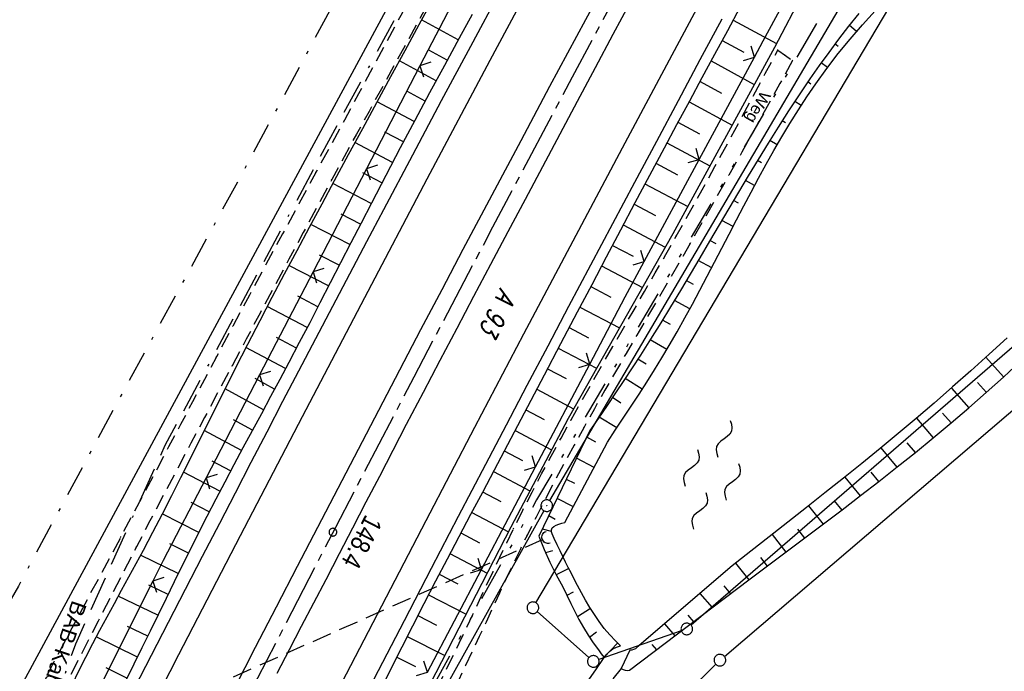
# Model space of a CAD drawing. Extents: x 512293 to 513004, y 476235 to 477180.
# Tile 12 of 25: x 512567 to 512694, y 476606 to 476690. Entities that reach past the tile are written whole.
import ezdxf
from ezdxf.enums import TextEntityAlignment as Align

# ---------------------------------------------------------------- set-up
doc = ezdxf.new("R2010")
doc.units = 0
doc.header["$LTSCALE"] = 10
doc.header["$MEASUREMENT"] = 0
for name, pattern in [('ACAD_ISO16W100', [73, 15, -6.5, 15, -6.5, 15, -7, 1, -7]), ('ACHSE', [5.5, 4, -0.5, 0.5, -0.5]), ('LT00', [0]), ('LT08', [0.42, 0.2, -0.1, 0.02, -0.1]), ('LT09', [0.54, 0.2, -0.1, 0.02, -0.1, 0.02, -0.1]), ('LT11', [0.3, 0.2, -0.1]), ('STRICHLINIE2', [0.375, 0.25, -0.125])]:
    doc.linetypes.add(name, pattern=pattern)
doc.layers.get('0').update_dxf_attribs({"linetype": 'LT00'})
for name, color, linetype in [('--WASSER_NUTZUNG', 180, 'Continuous'), ('-AX-020', 250, 'ACHSE'), ('-Haltung', 182, 'STRICHLINIE2'), ('-ST-20-1', 250, 'LT00'), ('BAB-KABEL', 220, 'ACAD_ISO16W100'), ('BAB-KABEL_TEXT', 221, 'Continuous'), ('DFK_AB_L', 21, 'LT00'), ('DFK_AB_P', 7, 'LT00'), ('DFK_BES-WEGE', 255, 'LT00'), ('DFK_GZPKT', 250, 'LT00'), ('DFK_KATASTER', 250, 'LT00'), ('FELDWEG_TEXT', 1, 'Continuous'), ('GEMARKUNGSGRENZE', 3, 'LT09'), ('STROM_UNTER', 80, 'LT08'), ('V88_AFBR_BAB', 250, 'LT00'), ('V88_BOESCH', 250, 'LT00'), ('V88_BOSCHUNG', 250, 'LT00'), ('V88_FELDWEG', 250, 'LT11'), ('V88_GRABEN', 250, 'LT00'), ('V88_LD_MARK', 250, 'LT00'), ('V88_UK_DURCH', 182, 'LT00'), ('V88_ZAUN', 40, 'LT00')]:
    doc.layers.add(name, color=color, linetype=linetype)
doc.styles.add('Beschrift', font='ARIAL.TTF')
doc.styles.get("Standard").update_dxf_attribs({"font": 'romans.shx'})

# ---------------------------------------------------------------- blocks, each defined once
blk = doc.blocks.new('SYMB7010')
at = {"color": 0, "linetype": 'ByBlock'}
for points in [[(-0.031408, 0.499213), (-0.093728, 0.49134), (-0.15457, 0.475719), (-0.212975, 0.452595), (-0.268021, 0.422333), (-0.31884, 0.385411), (-0.36463, 0.342411), (-0.40467, 0.29401), (-0.438329, 0.240973), (-0.465074, 0.184136), (-0.484486, 0.124395), (-0.496256, 0.062692), (-0.5002, 0)], [(-0.5002, 0), (-0.496256, -0.062692), (-0.484486, -0.124395), (-0.465075, -0.184136), (-0.438329, -0.240973), (-0.404671, -0.29401), (-0.36463, -0.342411), (-0.31884, -0.385411), (-0.268021, -0.422333), (-0.212975, -0.452595), (-0.154571, -0.475719), (-0.093728, -0.49134), (-0.031408, -0.499213), (0.031408, -0.499213)], [(0.5002, 0), (0.496256, 0.062692), (0.484485, 0.124395), (0.465074, 0.184136), (0.438329, 0.240973), (0.40467, 0.29401), (0.36463, 0.342411), (0.31884, 0.385411), (0.268021, 0.422333), (0.212975, 0.452595), (0.15457, 0.475719), (0.093728, 0.49134), (0.031408, 0.499213), (-0.031408, 0.499213)], [(0.031408, -0.499213), (0.093728, -0.491341), (0.15457, -0.475719), (0.212975, -0.452595), (0.268021, -0.422333), (0.31884, -0.385411), (0.36463, -0.342411), (0.404671, -0.294011), (0.438329, -0.240974), (0.465075, -0.184136), (0.484486, -0.124395), (0.496256, -0.062692), (0.500201, 0)]]:
    blk.add_lwpolyline(points, dxfattribs=at)
blk = doc.blocks.new('SYMB0003')
at = {"color": 0, "linetype": 'ByBlock'}
for p, q in [((-0.015712, 0), (0.010166, 0.012015)), ((0, -0.021257), (-0.015712, 0)), ((0.010166, 0.012015), (0, -0.021257))]:
    blk.add_line(p, q, dxfattribs=at)
for points in [[(-0.031395, 0.499013), (-0.093691, 0.491144), (-0.154509, 0.475528), (-0.21289, 0.452414), (-0.267913, 0.422164), (-0.318712, 0.385257), (-0.364484, 0.342274), (-0.404509, 0.293893), (-0.438154, 0.240877), (-0.464888, 0.184062), (-0.484292, 0.124345), (-0.496058, 0.062667), (-0.5, 0)], [(-0.5, 0), (-0.496058, -0.062667), (-0.484292, -0.124345), (-0.464888, -0.184062), (-0.438154, -0.240877), (-0.404509, -0.293893), (-0.364485, -0.342274), (-0.318712, -0.385257), (-0.267914, -0.422164), (-0.21289, -0.452414), (-0.154509, -0.475529), (-0.093691, -0.491144), (-0.031395, -0.499014), (0.031395, -0.499014)], [(0.5, 0), (0.496057, 0.062667), (0.484292, 0.124345), (0.464888, 0.184062), (0.438153, 0.240877), (0.404509, 0.293893), (0.364484, 0.342274), (0.318712, 0.385257), (0.267913, 0.422164), (0.21289, 0.452414), (0.154509, 0.475528), (0.093691, 0.491144), (0.031395, 0.499013), (-0.031395, 0.499013)], [(0.031395, -0.499014), (0.093691, -0.491144), (0.154509, -0.475529), (0.21289, -0.452414), (0.267914, -0.422164), (0.318712, -0.385257), (0.364485, -0.342274), (0.404509, -0.293893), (0.438154, -0.240877), (0.464889, -0.184062), (0.484292, -0.124345), (0.496058, -0.062667), (0.5, 0)]]:
    blk.add_lwpolyline(points, dxfattribs=at)
blk = doc.blocks.new('SYMB7250')
at = {"color": 0, "linetype": 'ByBlock'}
for points in [[(-0.25, 0.28), (-0.208333, 0.308889), (-0.166667, 0.331111), (-0.125, 0.34), (-0.083333, 0.331111), (-0.041667, 0.308889), (0, 0.28)], [(0, 0.28), (0.041667, 0.251111), (0.083333, 0.228889), (0.125, 0.22), (0.166667, 0.228889), (0.208333, 0.251111), (0.25, 0.28)], [(-0.74, 0), (-0.698333, 0.028889), (-0.656667, 0.051111), (-0.615, 0.06), (-0.573333, 0.051111), (-0.531667, 0.028889), (-0.49, 0)], [(-0.49, 0), (-0.448333, -0.028889), (-0.406667, -0.051111), (-0.365, -0.06), (-0.323333, -0.051111), (-0.281667, -0.028889), (-0.24, 0)], [(0.24, 0), (0.281667, 0.028889), (0.323333, 0.051111), (0.365, 0.06), (0.406667, 0.051111), (0.448333, 0.028889), (0.49, 0)], [(0.49, 0), (0.531667, -0.028889), (0.573333, -0.051111), (0.615, -0.06), (0.656667, -0.051111), (0.698333, -0.028889), (0.74, 0)], [(-0.25, -0.28), (-0.208333, -0.251111), (-0.166667, -0.228889), (-0.125, -0.22), (-0.083333, -0.228889), (-0.041667, -0.251111), (0, -0.28)], [(0, -0.28), (0.041667, -0.308889), (0.083333, -0.331111), (0.125, -0.34), (0.166667, -0.331111), (0.208333, -0.308889), (0.25, -0.28)]]:
    blk.add_lwpolyline(points, dxfattribs=at)
blk = doc.blocks.new('SYMB0002')
at = {"color": 0, "linetype": 'ByBlock'}
for points in [[(-0.031395, 0.499013), (-0.093691, 0.491144), (-0.154509, 0.475528), (-0.21289, 0.452414), (-0.267913, 0.422164), (-0.318712, 0.385257), (-0.364484, 0.342274), (-0.404509, 0.293893), (-0.438154, 0.240877), (-0.464888, 0.184062), (-0.484292, 0.124345), (-0.496058, 0.062667), (-0.5, 0)], [(-0.5, 0), (-0.496058, -0.062667), (-0.484292, -0.124345), (-0.464888, -0.184062), (-0.438154, -0.240877), (-0.404509, -0.293893), (-0.364485, -0.342274), (-0.318712, -0.385257), (-0.267914, -0.422164), (-0.21289, -0.452414), (-0.154509, -0.475529), (-0.093691, -0.491144), (-0.031395, -0.499014), (0.031395, -0.499014)], [(0.5, 0), (0.496057, 0.062667), (0.484292, 0.124345), (0.464888, 0.184062), (0.438153, 0.240877), (0.404509, 0.293893), (0.364484, 0.342274), (0.318712, 0.385257), (0.267913, 0.422164), (0.21289, 0.452414), (0.154509, 0.475528), (0.093691, 0.491144), (0.031395, 0.499013), (-0.031395, 0.499013)], [(0.031395, -0.499014), (0.093691, -0.491144), (0.154509, -0.475529), (0.21289, -0.452414), (0.267914, -0.422164), (0.318712, -0.385257), (0.364485, -0.342274), (0.404509, -0.293893), (0.438154, -0.240877), (0.464889, -0.184062), (0.484292, -0.124345), (0.496058, -0.062667), (0.5, 0)]]:
    blk.add_lwpolyline(points, dxfattribs=at)
blk = doc.blocks.new('SYMB0011')
at = {"color": 0, "linetype": 'ByBlock'}
for p, q in [((0.5, 0), (-0.5, 0)), ((0, 0.5), (0, -0.5))]:
    blk.add_line(p, q, dxfattribs=at)
blk = doc.blocks.new('SYMB1107')
at = {"color": 0, "linetype": 'ByBlock'}
for points in [[(-0.2, 0), (-0.196157, 0.039018), (-0.184776, 0.076537), (-0.166294, 0.111114), (-0.141421, 0.141421), (-0.111114, 0.166294), (-0.076537, 0.184776), (-0.039018, 0.196157), (0, 0.2)], [(0, 0.2), (0.039018, 0.196157), (0.076537, 0.184776), (0.111114, 0.166294), (0.141421, 0.141421), (0.166294, 0.111114), (0.184776, 0.076537), (0.196157, 0.039018), (0.2, 0)]]:
    blk.add_lwpolyline(points, dxfattribs=at)
blk = doc.blocks.new('SYMB0024')
at = {"color": 0, "linetype": 'ByBlock'}
for p, q in [((-0.5, 0.5), (0, 0)), ((0, 0), (0.5, 0.5))]:
    blk.add_line(p, q, dxfattribs=at)

msp = doc.modelspace()

# ---------------------------------------------------------------- linework, layer by layer
at = {"layer": '-AX-020', "ltscale": 0.2, "flags": 128}
msp.add_lwpolyline([(512885.85, 477104.51), (512876.28, 477089.44), (512864.58, 477070.92), (512852.94, 477052.36), (512841.35, 477033.77), (512829.82, 477015.15), (512818.35, 476996.49), (512806.94, 476977.79), (512795.6, 476959.05), (512789.64, 476949.14), (512778.41, 476930.34), (512767.24, 476911.5), (512756.13, 476892.61), (512745.1, 476873.69), (512734.14, 476854.72), (512723.25, 476835.72), (512712.42, 476816.68), (512701.67, 476797.59), (512690.98, 476778.47), (512680.37, 476759.31), (512669.82, 476740.11), (512659.35, 476720.87), (512648.95, 476701.6), (512638.61, 476682.28), (512628.35, 476662.93), (512618.16, 476643.54), (512608.04, 476624.11), (512597.99, 476604.65), (512588.01, 476585.15), (512578.1, 476565.61), (512568.26, 476546.04), (512558.5, 476526.43), (512548.8, 476506.79), (512539.18, 476487.11), (512529.63, 476467.4), (512520.15, 476447.65), (512510.75, 476427.87), (512501.42, 476408.05), (512492.16, 476388.2), (512482.97, 476368.31), (512473.85, 476348.4), (512464.81, 476328.44), (512455.84, 476308.46), (512447.42, 476289.52)], dxfattribs=at)
at = {"layer": '-Haltung'}
msp.add_line((512634.82, 476622.55), (512558, 476588.41), dxfattribs=at)
at = {"layer": 'BAB-KABEL', "ltscale": 0.03, "flags": 128}
msp.add_lwpolyline([(512866.07, 477115.94), (512858.34, 477103.22), (512837.39, 477068.95), (512811.45, 477026.06), (512784.2, 476983.9), (512756.65, 476941.56), (512731.12, 476898.63), (512706.39, 476854.96), (512681.95, 476811.1), (512658.87, 476770.39), (512633.74, 476723.05), (512609.82, 476678.97), (512586.03, 476634.72), (512574.46, 476609.04), (512565.77, 476584.24), (512545.21, 476542.92), (512523.45, 476497.74), (512501.77, 476452.47), (512480.25, 476407.17), (512458.85, 476361.79), (512438.56, 476315.94), (512431.02, 476299)], dxfattribs=at)
at = {"layer": 'DFK_AB_L'}
for p, q in [((512567.78, 476604.18), (512645.13, 476747.68)), ((512673.35, 476691.64), (512635.71, 476627.58)), ((512634.97, 476626.27), (512584.18, 476535.08))]:
    msp.add_line(p, q, dxfattribs=at)
at = {"layer": 'DFK_KATASTER'}
for p, q in [((512633.93, 476614.38), (512685.2, 476700.84)), ((512704.31, 476655.08), (512653.99, 476611.49)), ((512658.27, 476607.45), (512708.75, 476650.57)), ((512640.79, 476607.3), (512634.11, 476613.23)), ((512652.71, 476610.75), (512642.06, 476607.05)), ((512616.14, 476566.12), (512657.17, 476606.43))]:
    msp.add_line(p, q, dxfattribs=at)
at = {"layer": 'GEMARKUNGSGRENZE', "ltscale": 2.5, "flags": 128}
msp.add_lwpolyline([(512662.88, 477019.06), (512665.36, 477019.76), (512738.72, 477049.3), (512738.99, 477019.09), (512739.25, 476992.81), (512744.89, 476991.76), (512768.61, 476987.28), (512769.09, 476987.32), (512777.28, 476981.67), (512787, 476972.86), (512793.07, 476957.98), (512807.53, 476945.1), (512822.53, 476938.93), (512824.4, 476934.3), (512796.55, 476911.86), (512790.14, 476900.65), (512672.43, 476693.04), (512634.03, 476627.67), (512582.48, 476535.09), (512548.41, 476458.95), (512546.86, 476455.29), (512492.58, 476342.25), (512465.66, 476278.97)], dxfattribs=at)
at = {"layer": 'STROM_UNTER', "ltscale": 2, "flags": 128}
msp.add_lwpolyline([(512740.19, 477152.8), (512740.42, 477131.05), (512740.8, 477109.64), (512740.93, 477066.37), (512741.58, 477044.45), (512741.96, 477033.19), (512741.44, 477012.16), (512740.97, 476997.67), (512741.18, 476989.3), (512742.1, 476987.12), (512747.8, 476972.19), (512755.99, 476957.74), (512754.5, 476953.61), (512738.31, 476923.89), (512734.07, 476916.77), (512716.1, 476885.05), (512677.32, 476817.55), (512667.98, 476800.53), (512626.4, 476724.86), (512622.62, 476718.53), (512610.62, 476697.04), (512596.33, 476670.47), (512580.8, 476641.99), (512567.1, 476616.54), (512555.99, 476597.26), (512531.63, 476615.62), (512514.99, 476620.37), (512488.44, 476620.83), (512462.63, 476622.3), (512437.72, 476627.73), (512436.85, 476628.05)], dxfattribs=at)
at = {"layer": 'V88_AFBR_BAB'}
for points in [[(512642.65, 476694.02), (512640.33, 476689.71), (512638.02, 476685.4), (512635.71, 476681.09), (512631.97, 476674.08), (512628.23, 476667.05), (512624.51, 476660.02), (512621.77, 476654.83), (512619.04, 476649.63), (512616.32, 476644.44), (512613.6, 476639.24), (512610.97, 476634.2), (512608.34, 476629.16), (512605.71, 476624.11), (512603.1, 476619.07), (512600.39, 476613.82), (512597.68, 476608.58), (512594.99, 476603.33)], [(512582.11, 476603.34), (512584.29, 476607.61), (512586.49, 476611.87), (512588.69, 476616.13), (512590.89, 476620.4), (512593.1, 476624.66), (512595.14, 476628.6), (512597.18, 476632.54), (512599.22, 476636.48), (512601.27, 476640.42), (512603.32, 476644.35), (512605.51, 476648.53), (512607.7, 476652.7), (512609.89, 476656.88), (512612.09, 476661.05), (512614.3, 476665.21), (512618.03, 476672.25), (512621.76, 476679.28), (512625.51, 476686.31), (512629.35, 476693.52)], [(512600.53, 476605.3), (512602.11, 476608.33), (512603.68, 476611.35), (512605.26, 476614.37), (512606.84, 476617.4), (512608.57, 476620.74), (512610.3, 476624.08), (512612.03, 476627.42), (512613.76, 476630.76), (512615.49, 476634.1), (512617.23, 476637.44), (512619.4, 476641.58), (512621.57, 476645.72), (512623.75, 476649.85), (512625.93, 476653.98), (512628.12, 476658.12), (512630.35, 476662.34), (512632.59, 476666.55), (512634.82, 476670.77), (512637.06, 476674.99), (512639.31, 476679.2), (512641.62, 476683.53), (512643.93, 476687.85), (512646.25, 476692.17)], [(512657.94, 476689.78), (512655.12, 476684.52), (512652.3, 476679.26), (512649.49, 476674), (512646.65, 476668.67), (512643.81, 476663.34), (512640.97, 476658), (512638.15, 476652.66), (512635.46, 476647.56), (512632.78, 476642.45), (512630.1, 476637.35), (512627.42, 476632.24), (512623.91, 476625.51), (512620.41, 476618.79), (512616.92, 476612.06), (512614.13, 476606.67), (512611.34, 476601.28)]]:
    msp.add_lwpolyline(points, dxfattribs=at)
at = {"layer": 'V88_BOESCH'}
for points in [[(512719.73, 476786.67), (512705.86, 476762.15), (512692.55, 476738.13), (512679.75, 476714.8), (512664.73, 476686.13), (512651.61, 476662.06), (512638.08, 476638.2), (512630.7, 476624.13), (512619.5, 476602.38), (512608.54, 476581.6), (512602.65, 476568.83), (512602.33, 476567.79)], [(512620.62, 476692.44), (512618.81, 476689.07), (512616.99, 476685.71), (512615.17, 476682.35), (512613.35, 476678.99), (512611.53, 476675.63), (512609.71, 476672.27), (512607.89, 476668.91), (512606.27, 476665.9), (512604.65, 476662.89), (512603.04, 476659.87), (512601.44, 476656.85), (512599.84, 476653.83), (512598.26, 476650.8), (512596.7, 476647.76), (512595.15, 476644.72), (512593.96, 476642.36), (512592.77, 476640), (512591.6, 476637.63), (512590.42, 476635.26), (512589.24, 476632.9), (512588.05, 476630.54), (512586.86, 476628.18), (512585.66, 476625.82), (512584.44, 476623.48), (512583.2, 476621.14), (512582.27, 476619.41), (512581.33, 476617.69), (512580.39, 476615.97), (512579.45, 476614.24), (512578.51, 476612.52), (512577.58, 476610.79), (512576.66, 476609.06), (512575.76, 476607.31), (512574.88, 476605.56), (512574.03, 476603.8)], [(512625.69, 476690.38), (512624.03, 476687.35), (512622.12, 476683.81), (512620.21, 476680.26), (512618.31, 476676.71), (512616.42, 476673.16), (512614.55, 476669.6), (512612.69, 476666.03), (512611.36, 476663.45), (512610.03, 476660.88), (512608.7, 476658.3), (512607.38, 476655.72), (512606.05, 476653.14), (512604.72, 476650.57), (512603.38, 476648), (512602.03, 476645.44), (512600.85, 476643.22), (512599.67, 476641.02), (512598.48, 476638.81), (512597.29, 476636.61), (512596.1, 476634.4), (512594.92, 476632.19), (512593.75, 476629.98), (512592.58, 476627.76), (512591.43, 476625.53), (512590.36, 476623.42), (512589.31, 476621.31), (512588.26, 476619.19), (512587.21, 476617.07), (512586.18, 476614.94), (512585.14, 476612.81), (512584.1, 476610.69), (512583.06, 476608.56), (512582.02, 476606.44), (512580.96, 476604.33)], [(512660.29, 476691.31), (512658.66, 476688.28), (512657.02, 476685.25), (512655.38, 476682.22), (512653.75, 476679.19), (512652.11, 476676.16), (512650.48, 476673.13), (512648.6, 476669.61), (512646.73, 476666.08), (512644.86, 476662.55), (512642.99, 476659.02), (512641.14, 476655.48), (512639.28, 476651.95), (512637.13, 476647.86), (512634.99, 476643.77), (512632.84, 476639.69), (512630.69, 476635.61), (512628.54, 476631.53), (512627.02, 476628.65), (512625.5, 476625.78), (512623.98, 476622.9), (512622.47, 476620.03), (512620.96, 476617.15), (512619.47, 476614.26), (512617.99, 476611.37), (512616.62, 476608.66), (512615.26, 476605.94), (512613.91, 476603.22)], [(512675.62, 476690.54), (512674.3, 476688.89), (512673.02, 476687.21), (512671.76, 476685.51), (512670.53, 476683.8), (512669.33, 476682.07), (512667.94, 476680.01), (512666.57, 476677.94), (512665.24, 476675.86), (512663.93, 476673.77), (512662.64, 476671.67), (512661.36, 476669.56), (512660.1, 476667.45), (512658.84, 476665.33), (512657.59, 476663.21), (512656.35, 476661.09), (512655.1, 476658.97), (512653.85, 476656.86), (512652.6, 476654.75), (512651.33, 476652.64), (512650.05, 476650.55), (512648.75, 476648.46), (512647.43, 476646.38), (512646.37, 476644.75), (512645.3, 476643.11), (512644.21, 476641.49), (512643.12, 476639.87), (512642.02, 476638.25), (512640.92, 476636.63), (512634.33, 476622.97), (512635, 476621.28), (512635.74, 476619.62), (512636.55, 476618), (512637.42, 476616.42), (512637.93, 476615.35), (512638.44, 476614.29), (512638.96, 476613.24), (512639.5, 476612.2), (512640.07, 476611.18), (512640.67, 476610.19), (512641.31, 476609.22), (512642, 476608.28), (512642.38, 476607.8), (512642.77, 476607.32)], [(512644.84, 476608.83), (512644.52, 476609.14), (512644.2, 476609.45), (512643.47, 476610.24), (512642.77, 476611.07), (512642.11, 476611.95), (512641.49, 476612.85), (512640.9, 476613.77), (512640.35, 476614.71), (512639.82, 476615.65), (512639.31, 476616.59), (512638.83, 476617.52), (512638.47, 476618.23), (512638.12, 476618.93), (512637.77, 476619.64), (512637.42, 476620.36), (512637.06, 476621.11), (512636.68, 476621.88), (512636.29, 476622.7), (512636.15, 476623), (512636.03, 476623.29), (512635.95, 476623.56), (512635.95, 476623.81), (512636.05, 476624.05), (512636.26, 476624.24), (512636.54, 476624.4), (512636.89, 476624.54), (512637.28, 476624.66), (512637.69, 476624.77), (512643.17, 476635.12), (512644.19, 476636.67), (512645.22, 476638.22), (512646.24, 476639.77), (512647.25, 476641.33), (512648.25, 476642.9), (512649.23, 476644.47), (512650.2, 476646.05), (512651.16, 476647.64), (512652.18, 476649.41), (512653.17, 476651.19), (512654.15, 476652.98), (512655.12, 476654.78), (512656.07, 476656.59), (512657.01, 476658.4), (512657.95, 476660.21), (512658.88, 476662.03), (512659.82, 476663.85), (512660.77, 476665.66), (512661.72, 476667.46), (512662.69, 476669.26), (512663.67, 476671.05), (512664.67, 476672.83), (512665.69, 476674.59), (512666.75, 476676.33), (512667.83, 476678.06), (512668.94, 476679.77), (512670.1, 476681.45), (512671.52, 476683.42), (512672.99, 476685.34), (512674.52, 476687.23), (512676.1, 476689.07), (512677.73, 476690.87)], [(512694.81, 476648.63), (512692.47, 476646.5), (512690.12, 476644.37), (512687.75, 476642.27), (512685.36, 476640.19), (512683.05, 476638.21), (512680.72, 476636.25), (512678.38, 476634.31), (512676.02, 476632.38), (512673.65, 476630.47), (512671.27, 476628.57), (512668.88, 476626.68), (512666.49, 476624.79), (512664.08, 476622.91), (512661.68, 476621.04), (512659.27, 476619.17), (512646.98, 476608.61), (512646.79, 476608.44), (512646.56, 476608.32), (512646.31, 476608.25), (512646.05, 476608.26)], [(512644.95, 476605.9), (512645.2, 476605.75), (512645.47, 476605.66), (512645.76, 476605.63), (512646.04, 476605.66), (512661.44, 476617.36), (512663.85, 476619.16), (512666.27, 476620.96), (512668.68, 476622.76), (512671.09, 476624.57), (512673.48, 476626.39), (512675.87, 476628.22), (512678.24, 476630.07), (512680.6, 476631.93), (512682.94, 476633.8), (512685.26, 476635.7), (512687.57, 476637.62), (512689.84, 476639.57), (512692.1, 476641.54), (512694.32, 476643.55), (512696.52, 476645.58)]]:
    msp.add_lwpolyline(points, dxfattribs=at)
at = {"layer": 'V88_BOSCHUNG'}
for p, q in [((512623.91, 476687.12), (512619.15, 476689.7)), ((512659.41, 476689.68), (512665, 476686.64)), ((512675.33, 476688.19), (512674.39, 476689)), ((512657.99, 476687.04), (512660.78, 476685.52)), ((512672.99, 476686.25), (512672.56, 476686.6)), ((512622.48, 476684.48), (512620.1, 476685.77)), ((512621.06, 476681.84), (512616.3, 476684.42)), ((512656.56, 476684.4), (512662.14, 476681.37)), ((512671.61, 476683.54), (512670.78, 476684.15)), ((512655.13, 476681.76), (512657.92, 476680.25)), ((512669.46, 476681.4), (512669.06, 476681.68)), ((512619.64, 476679.21), (512617.25, 476680.49)), ((512618.23, 476676.57), (512613.43, 476679.13)), ((512653.71, 476679.12), (512659.26, 476676.1)), ((512668.2, 476678.64), (512667.38, 476679.17)), ((512652.28, 476676.47), (512655.06, 476674.97)), ((512666.18, 476676.38), (512665.74, 476676.65)), ((512616.83, 476673.93), (512614.41, 476675.21)), ((512615.43, 476671.28), (512610.56, 476673.85)), ((512650.85, 476673.82), (512656.4, 476670.85)), ((512665.08, 476673.54), (512664.14, 476674.1)), ((512649.43, 476671.17), (512652.2, 476669.7)), ((512663.08, 476671.24), (512662.56, 476671.54)), ((512614.04, 476668.63), (512611.59, 476669.92)), ((512612.66, 476665.98), (512607.7, 476668.55)), ((512662.18, 476668.32), (512661, 476668.96)), ((512648.02, 476668.52), (512653.54, 476665.59)), ((512660.12, 476666.02), (512659.46, 476666.37)), ((512646.61, 476665.87), (512649.36, 476664.41)), ((512611.29, 476663.32), (512608.78, 476664.61)), ((512659.4, 476663.02), (512657.93, 476663.78)), ((512609.92, 476660.66), (512604.85, 476663.26)), ((512645.21, 476663.22), (512650.64, 476660.34)), ((512657.21, 476660.77), (512656.41, 476661.19)), ((512643.81, 476660.56), (512646.48, 476659.15)), ((512608.54, 476657.99), (512605.99, 476659.3)), ((512656.64, 476657.68), (512654.89, 476658.6)), ((512607.17, 476655.32), (512602.02, 476657.96)), ((512642.41, 476657.91), (512647.68, 476655.12)), ((512654.3, 476655.52), (512653.36, 476656.02)), ((512641.02, 476655.25), (512643.61, 476653.88)), ((512605.79, 476652.64), (512603.21, 476653.98)), ((512653.82, 476652.37), (512651.82, 476653.46)), ((512604.41, 476649.97), (512599.24, 476652.67)), ((512639.62, 476652.6), (512644.71, 476649.9)), ((512651.31, 476650.32), (512650.27, 476650.9)), ((512638.23, 476649.94), (512640.73, 476648.61)), ((512603.01, 476647.3), (512600.44, 476648.66)), ((512650.84, 476647.11), (512648.7, 476648.37)), ((512601.61, 476644.64), (512596.49, 476647.36)), ((512636.83, 476647.29), (512641.75, 476644.68)), ((512648.19, 476645.2), (512647.1, 476645.87)), ((512692.05, 476646.12), (512694.34, 476643.57)), ((512635.44, 476644.63), (512637.86, 476643.35)), ((512600.19, 476641.99), (512597.66, 476643.34)), ((512647.66, 476641.97), (512645.47, 476643.37)), ((512598.76, 476639.33), (512593.79, 476642.03)), ((512634.04, 476641.97), (512638.79, 476639.45)), ((512687.59, 476642.13), (512689.84, 476639.57)), ((512690.97, 476642.83), (512692.11, 476641.56)), ((512644.92, 476640.17), (512643.81, 476640.89)), ((512632.65, 476639.32), (512635, 476638.07)), ((512597.34, 476636.69), (512594.89, 476638.02)), ((512644.39, 476636.97), (512642.11, 476638.37)), ((512683.07, 476638.23), (512685.24, 476635.68)), ((512686.45, 476638.89), (512687.55, 476637.61)), ((512595.92, 476634.06), (512591.11, 476636.64)), ((512631.25, 476636.66), (512635.96, 476634.16)), ((512641.67, 476635.14), (512640.52, 476635.79)), ((512678.49, 476634.4), (512680.55, 476631.89)), ((512681.85, 476635.04), (512682.91, 476633.78)), ((512629.85, 476634.01), (512632.21, 476632.76)), ((512641.45, 476631.88), (512639.19, 476633.05)), ((512594.51, 476631.42), (512592.14, 476632.69)), ((512593.12, 476628.79), (512588.41, 476631.25)), ((512628.45, 476631.36), (512633.17, 476628.85)), ((512673.84, 476630.62), (512675.82, 476628.18)), ((512677.18, 476631.27), (512678.19, 476630.03)), ((512638.97, 476629.78), (512637.88, 476630.33)), ((512627.04, 476628.71), (512629.41, 476627.45)), ((512638.77, 476626.79), (512636.7, 476627.87)), ((512591.74, 476626.14), (512589.4, 476627.35)), ((512669.16, 476626.9), (512671.03, 476624.53)), ((512672.47, 476627.55), (512673.43, 476626.35)), ((512590.39, 476623.48), (512585.68, 476625.87)), ((512625.64, 476626.05), (512630.39, 476623.54)), ((512636.41, 476625.13), (512635.61, 476625.62)), ((512624.24, 476623.4), (512626.63, 476622.13)), ((512635.95, 476623.61), (512634.79, 476623.91)), ((512664.45, 476623.2), (512666.23, 476620.93)), ((512667.72, 476623.89), (512668.63, 476622.72)), ((512589.06, 476620.81), (512586.67, 476622)), ((512587.74, 476618.14), (512582.87, 476620.53)), ((512622.84, 476620.74), (512627.65, 476618.21)), ((512636.06, 476621.1), (512635.18, 476620.85)), ((512662.95, 476620.24), (512663.82, 476619.13)), ((512659.7, 476619.5), (512661.43, 476617.36)), ((512621.44, 476618.07), (512623.86, 476616.81)), ((512638.18, 476618.81), (512636.55, 476617.99)), ((512586.43, 476615.45), (512583.93, 476616.67)), ((512658.22, 476616.55), (512659.06, 476615.55)), ((512585.12, 476612.76), (512579.99, 476615.24)), ((512620.05, 476615.4), (512624.91, 476612.89)), ((512638.74, 476615.74), (512637.95, 476615.3)), ((512655.1, 476615.58), (512656.68, 476613.75)), ((512618.68, 476612.72), (512621.11, 476611.48)), ((512640.99, 476613.63), (512639.31, 476612.56)), ((512653.55, 476612.78), (512654.29, 476611.93)), ((512583.8, 476610.06), (512581.18, 476611.33)), ((512650.55, 476611.67), (512651.89, 476610.11)), ((512617.31, 476610.04), (512622.18, 476607.58)), ((512641.74, 476610.58), (512640.87, 476609.88)), ((512582.47, 476607.36), (512577.15, 476609.97)), ((512644.49, 476609.17), (512642.74, 476607.36)), ((512648.89, 476609), (512649.5, 476608.29)), ((512615.96, 476607.35), (512618.38, 476606.13)), ((512581.12, 476604.65), (512578.45, 476605.99))]:
    msp.add_line(p, q, dxfattribs=at)
at = {"layer": 'V88_FELDWEG', "flags": 128}
for points in [[(512742.45, 476995.9), (512742.52, 476994.6), (512742.6, 476993.3), (512742.69, 476992), (512742.75, 476991.12), (512742.82, 476990.24), (512742.91, 476988.96), (512742.98, 476987.67), (512743.04, 476986.38), (512743.07, 476985.66), (512743.11, 476984.94), (512743.15, 476984.23), (512743.22, 476983.51), (512743.32, 476982.81), (512743.45, 476982.12), (512743.69, 476981.2), (512744.01, 476980.31), (512744.4, 476979.45), (512744.85, 476978.61), (512745.36, 476977.78), (512745.9, 476976.98), (512746.49, 476976.19), (512747.12, 476975.41), (512747.76, 476974.64), (512748.43, 476973.89), (512749.11, 476973.14), (512749.79, 476972.39), (512750.47, 476971.65), (512751.69, 476970.29), (512752.89, 476968.94), (512754.07, 476967.59), (512755.23, 476966.24), (512756.37, 476964.89), (512757.5, 476963.54), (512758.62, 476962.19), (512759.74, 476960.85), (512760.22, 476959.9), (512760.64, 476958.92), (512760.97, 476957.91), (512761.23, 476956.88), (512761.41, 476955.83), (512761.52, 476954.77), (512761.54, 476953.71), (512761.48, 476952.65), (512761.34, 476951.59), (512761.12, 476950.55), (512760.82, 476949.53), (512759.62, 476946.78), (512758.35, 476944.06), (512757, 476941.38), (512755.58, 476938.73), (512754.09, 476936.12), (512752.54, 476933.56), (512750.21, 476929.68), (512747.89, 476925.79), (512745.57, 476921.91), (512743.26, 476918.02), (512740.95, 476914.13), (512738.65, 476910.23), (512735.8, 476905.37), (512732.97, 476900.49), (512730.16, 476895.61), (512727.35, 476890.72), (512724.56, 476885.83), (512722.36, 476881.95), (512720.17, 476878.06), (512717.98, 476874.18), (512715.79, 476870.29), (512713.6, 476866.41), (512711.42, 476862.52), (512709.02, 476858.27), (512706.62, 476854.02), (512704.22, 476849.77), (512701.83, 476845.52), (512699.43, 476841.27), (512697.03, 476837.02), (512694.82, 476833.08), (512692.61, 476829.14), (512690.4, 476825.2), (512688.2, 476821.25), (512686.01, 476817.3), (512683.83, 476813.35), (512682.21, 476810.41), (512680.6, 476807.48), (512678.99, 476804.54), (512677.38, 476801.6), (512675.76, 476798.67), (512674.14, 476795.74), (512672.51, 476792.81), (512670.86, 476789.89), (512669.5, 476787.49), (512668.13, 476785.09), (512666.75, 476782.69), (512665.38, 476780.29), (512664, 476777.89), (512662.63, 476775.49), (512661.26, 476773.09), (512659.9, 476770.68), (512658.56, 476768.26), (512657.22, 476765.84), (512655.91, 476763.42), (512654.6, 476760.99), (512653.31, 476758.56), (512652.03, 476756.12), (512650.75, 476753.68), (512649.47, 476751.23), (512648.19, 476748.79), (512646.9, 476746.35), (512645.61, 476743.92), (512644.31, 476741.49), (512643.01, 476739.1), (512641.71, 476736.72), (512640.4, 476734.35), (512639.08, 476731.98), (512637.76, 476729.61), (512636.44, 476727.24), (512635.12, 476724.87), (512633.8, 476722.5), (512632.48, 476720.13), (512631.18, 476717.75), (512629.72, 476715.09), (512628.28, 476712.42), (512626.85, 476709.75), (512625.42, 476707.07), (512624, 476704.39), (512622.58, 476701.71), (512621.16, 476699.03), (512619.74, 476696.35), (512618.32, 476693.68), (512616.5, 476690.28), (512614.68, 476686.9), (512612.86, 476683.51), (512611.03, 476680.13), (512609.2, 476676.75), (512607.36, 476673.37), (512605.53, 476669.99), (512603.37, 476666.02), (512601.22, 476662.05), (512599.07, 476658.08), (512596.93, 476654.11), (512594.8, 476650.13), (512592.67, 476646.15), (512591.12, 476643.24), (512589.58, 476640.33), (512588.04, 476637.42), (512586.5, 476634.51), (512584.96, 476631.59), (512583.42, 476628.69), (512581.87, 476625.78), (512580.32, 476622.87), (512579.01, 476620.42), (512577.69, 476617.98), (512576.37, 476615.53), (512575.06, 476613.08), (512573.75, 476610.63), (512572.45, 476608.18), (512571.15, 476605.72), (512569.87, 476603.25), (512562.28, 476588.51)], [(512744.87, 476995.99), (512744.93, 476993.77), (512744.99, 476991.54), (512745.01, 476990.9), (512745.02, 476990.25), (512745.02, 476989.5), (512745.01, 476988.75), (512745.01, 476988), (512745.02, 476987.25), (512745.06, 476986.5), (512745.16, 476985.55), (512745.32, 476984.61), (512745.53, 476983.69), (512745.81, 476982.78), (512746.17, 476981.8), (512746.61, 476980.85), (512747.1, 476979.93), (512747.64, 476979.03), (512748.22, 476978.15), (512748.84, 476977.29), (512749.49, 476976.45), (512750.17, 476975.61), (512750.86, 476974.79), (512751.57, 476973.98), (512752.28, 476973.18), (512753.92, 476971.31), (512755.55, 476969.45), (512757.18, 476967.61), (512758.8, 476965.78), (512760.41, 476963.95), (512762.02, 476962.12), (512762.54, 476961.1), (512762.98, 476960.05), (512763.36, 476958.97), (512763.66, 476957.87), (512763.9, 476956.75), (512764.06, 476955.62), (512764.15, 476954.48), (512764.16, 476953.33), (512764.11, 476952.19), (512763.97, 476951.06), (512763.77, 476949.93), (512763.49, 476948.82), (512762.14, 476945.94), (512760.71, 476943.08), (512759.22, 476940.26), (512757.67, 476937.48), (512756.05, 476934.73), (512754.37, 476932.02), (512752.08, 476928.18), (512749.79, 476924.34), (512747.51, 476920.5), (512745.22, 476916.66), (512742.94, 476912.81), (512740.67, 476908.97), (512738.28, 476904.9), (512735.89, 476900.83), (512733.52, 476896.76), (512731.15, 476892.68), (512728.8, 476888.6), (512726.46, 476884.51), (512724.59, 476881.22), (512722.73, 476877.94), (512720.88, 476874.65), (512719.03, 476871.36), (512717.18, 476868.07), (512715.33, 476864.77), (512713.48, 476861.48), (512711.42, 476857.83), (512709.36, 476854.18), (512707.29, 476850.54), (512705.23, 476846.89), (512703.16, 476843.24), (512701.11, 476839.59), (512699.05, 476835.93), (512696.82, 476831.95), (512694.6, 476827.97), (512692.38, 476823.98), (512690.17, 476819.99), (512687.96, 476816), (512685.75, 476812.01), (512683.88, 476808.63), (512682.01, 476805.24), (512680.14, 476801.86), (512678.26, 476798.48), (512676.38, 476795.1), (512674.49, 476791.73), (512672.59, 476788.36), (512671.12, 476785.76), (512669.64, 476783.16), (512668.15, 476780.56), (512666.67, 476777.96), (512665.19, 476775.36), (512663.72, 476772.75), (512662.25, 476770.14), (512660.79, 476767.53), (512659.35, 476764.91), (512658, 476762.45), (512656.66, 476759.98), (512655.33, 476757.5), (512654.01, 476755.03), (512652.69, 476752.55), (512651.37, 476750.07), (512650.06, 476747.59), (512648.73, 476745.11), (512647.41, 476742.63), (512646.07, 476740.16), (512644.65, 476737.55), (512643.21, 476734.94), (512641.77, 476732.33), (512640.33, 476729.73), (512638.89, 476727.12), (512637.45, 476724.51), (512636.01, 476721.91), (512634.58, 476719.29), (512633.16, 476716.68), (512631.72, 476714.01), (512630.3, 476711.33), (512628.88, 476708.65), (512627.46, 476705.97), (512626.05, 476703.29), (512624.64, 476700.6), (512623.23, 476697.92), (512621.81, 476695.24), (512620.38, 476692.57), (512618.79, 476689.62), (512617.2, 476686.68), (512615.6, 476683.75), (512613.99, 476680.81), (512612.39, 476677.88), (512610.78, 476674.95), (512609.17, 476672.01), (512607.57, 476669.08), (512605.72, 476665.65), (512603.87, 476662.21), (512602.03, 476658.78), (512600.19, 476655.33), (512598.36, 476651.89), (512596.53, 476648.45), (512594.7, 476645), (512592.93, 476641.67), (512591.15, 476638.33), (512589.38, 476634.99), (512587.61, 476631.65), (512585.85, 476628.3), (512584.09, 476624.96), (512582.34, 476621.6), (512580.69, 476618.41), (512579.04, 476615.21), (512577.4, 476612.01), (512575.76, 476608.81), (512574.13, 476605.6), (512572.5, 476602.39), (512565.03, 476587.33)], [(512467.57, 476277.87), (512467.75, 476278.26), (512468.77, 476280.55), (512469.78, 476282.84), (512470.88, 476285.34), (512471.96, 476287.84), (512473.03, 476290.35), (512474.1, 476292.86), (512475.16, 476295.38), (512476.21, 476297.89), (512477.27, 476300.41), (512478.33, 476302.92), (512479.4, 476305.43), (512480.47, 476307.94), (512481.66, 476310.68), (512482.85, 476313.42), (512484.05, 476316.15), (512485.26, 476318.89), (512486.47, 476321.62), (512487.68, 476324.35), (512488.89, 476327.08), (512490.1, 476329.81), (512491.3, 476332.54), (512492.49, 476335.28), (512493.46, 476337.54), (512494.44, 476339.8), (512495.41, 476342.06), (512496.38, 476344.31), (512497.35, 476346.57), (512498.34, 476348.83), (512499.33, 476351.08), (512500.33, 476353.32), (512501.34, 476355.56), (512502.37, 476357.77), (512503.41, 476359.98), (512504.46, 476362.18), (512505.52, 476364.37), (512506.59, 476366.57), (512508.11, 476369.64), (512509.64, 476372.71), (512511.17, 476375.78), (512512.72, 476378.84), (512514.27, 476381.9), (512515.82, 476384.96), (512517.31, 476387.91), (512518.81, 476390.87), (512520.3, 476393.82), (512521.78, 476396.78), (512523.25, 476399.75), (512524.71, 476402.72), (512526.16, 476405.7), (512527.59, 476408.68), (512528.85, 476411.33), (512530.09, 476413.98), (512531.32, 476416.63), (512532.54, 476419.29), (512533.76, 476421.95), (512534.98, 476424.61), (512536.2, 476427.28), (512537.42, 476429.94), (512538.64, 476432.6), (512541.7, 476439.15), (512544.8, 476445.69), (512547.95, 476452.21), (512551.14, 476458.71), (512552.23, 476460.92), (512553.33, 476463.12), (512554.43, 476465.34), (512555.52, 476467.55), (512556.61, 476469.76), (512557.68, 476471.98), (512558.74, 476474.21), (512559.78, 476476.45), (512560.8, 476478.69), (512561.85, 476481.08), (512562.88, 476483.47), (512563.88, 476485.88), (512564.86, 476488.29), (512565.83, 476490.71), (512566.79, 476493.13), (512567.74, 476495.56), (512568.68, 476497.99), (512569.63, 476500.42), (512570.57, 476502.85), (512571.52, 476505.28), (512572.65, 476508.15), (512573.79, 476511.01), (512574.95, 476513.87), (512576.13, 476516.72), (512577.33, 476519.56), (512578.56, 476522.39), (512579.81, 476525.2), (512581.1, 476528), (512582.6, 476531.18), (512584.15, 476534.34), (512585.74, 476537.48), (512587.37, 476540.59), (512589.05, 476543.68), (512589.9, 476545.19), (512590.76, 476546.7), (512591.64, 476548.19), (512592.54, 476549.67), (512593.46, 476551.14), (512594.15, 476552.2), (512594.85, 476553.25), (512595.55, 476554.3), (512596.25, 476555.35), (512596.96, 476556.4), (512597.65, 476557.45), (512598.33, 476558.51), (512599, 476559.58), (512599.97, 476561.2), (512600.89, 476562.84), (512601.78, 476564.51), (512602.63, 476566.2), (512603.44, 476567.9), (512604.05, 476569.23), (512604.64, 476570.57), (512605.23, 476571.92), (512605.8, 476573.27), (512606.38, 476574.62), (512606.95, 476575.97), (512607.52, 476577.31), (512608.11, 476578.66), (512608.7, 476579.99), (512609.32, 476581.32), (512610.09, 476582.94), (512610.89, 476584.54), (512611.72, 476586.13), (512612.56, 476587.71), (512613.41, 476589.28), (512614.28, 476590.85), (512615.16, 476592.41), (512616.04, 476593.97), (512616.92, 476595.54), (512617.8, 476597.1), (512618.67, 476598.67), (512619.53, 476600.24), (512620.37, 476601.82), (512621.31, 476603.64), (512622.24, 476605.47), (512623.14, 476607.31), (512624.04, 476609.15), (512624.92, 476611), (512625.79, 476612.86), (512626.66, 476614.71), (512627.53, 476616.57), (512628.4, 476618.43), (512629.28, 476620.28), (512630.16, 476622.13), (512631.06, 476623.97), (512632.24, 476626.33), (512633.45, 476628.68), (512634.67, 476631.02), (512635.91, 476633.34), (512637.18, 476635.66), (512638.45, 476637.97), (512639.79, 476640.37), (512641.14, 476642.75), (512642.5, 476645.13), (512643.87, 476647.5), (512645.24, 476649.88), (512646.61, 476652.25), (512647.98, 476654.62), (512649.35, 476657), (512650.71, 476659.37), (512652.06, 476661.76), (512653.74, 476664.74), (512655.4, 476667.74), (512657.05, 476670.74), (512658.69, 476673.74), (512660.32, 476676.76), (512661.94, 476679.77), (512663.56, 476682.79), (512665.18, 476685.81)], [(512665.18, 476685.81), (512666.15, 476685.08), (512667.08, 476684.44)], [(512667.08, 476684.44), (512665.45, 476681.47), (512663.81, 476678.51), (512662.16, 476675.55), (512660.52, 476672.59), (512658.86, 476669.64), (512657.2, 476666.69), (512655.53, 476663.74), (512653.85, 476660.8), (512652.48, 476658.43), (512651.1, 476656.06), (512649.72, 476653.69), (512648.34, 476651.33), (512646.96, 476648.96), (512645.58, 476646.59), (512644.21, 476644.22), (512642.85, 476641.84), (512641.49, 476639.46), (512640.15, 476637.07), (512638.88, 476634.76), (512637.62, 476632.45), (512636.38, 476630.13), (512635.16, 476627.79), (512633.96, 476625.45), (512632.79, 476623.09), (512631.89, 476621.24), (512630.99, 476619.37), (512630.11, 476617.51), (512629.24, 476615.64), (512628.37, 476613.76), (512627.5, 476611.89), (512626.62, 476610.02), (512625.75, 476608.15), (512624.86, 476606.29), (512623.96, 476604.43), (512623.05, 476602.58), (512622.12, 476600.73), (512621.22, 476599.01), (512620.32, 476597.29), (512619.4, 476595.58), (512618.47, 476593.88), (512617.55, 476592.17), (512616.62, 476590.47), (512615.7, 476588.76), (512614.79, 476587.04), (512613.89, 476585.33), (512613.01, 476583.6), (512612.14, 476581.86), (512611.31, 476580.12), (512610.5, 476578.36), (512609.72, 476576.6), (512608.95, 476574.82), (512608.21, 476573.04), (512607.47, 476571.25), (512606.74, 476569.45), (512606.02, 476567.66)]]:
    msp.add_lwpolyline(points, dxfattribs=at)
at = {"layer": 'V88_GRABEN'}
for points in [[(512640.56, 476604.11), (512641.68, 476605.7), (512642.77, 476607.32), (512643.09, 476607.74), (512643.46, 476608.1), (512643.89, 476608.41), (512644.35, 476608.65), (512644.84, 476608.83)], [(512646.05, 476608.26), (512644.95, 476605.9), (512643.89, 476604.53)]]:
    msp.add_lwpolyline(points, dxfattribs=at)
at = {"layer": 'V88_LD_MARK'}
for points in [[(512704.01, 476781.47), (512697.34, 476769.47), (512690.71, 476757.46), (512684.1, 476745.42), (512677.52, 476733.38), (512670.96, 476721.32), (512664.43, 476709.24), (512657.92, 476697.16), (512651.49, 476685.16), (512645.08, 476673.14), (512638.7, 476661.11), (512632.34, 476649.07), (512626.01, 476637.01), (512619.7, 476624.95), (512613.42, 476612.86), (512607.17, 476600.77)], [(512502.7, 476435.34), (512511.31, 476453.43), (512519.98, 476471.48), (512528.71, 476489.51), (512537.51, 476507.51), (512546.36, 476525.47), (512555.28, 476543.41), (512564.25, 476561.32), (512572.07, 476576.79), (512579.93, 476592.25), (512587.84, 476607.68), (512595.8, 476623.09), (512603.79, 476638.47), (512611.83, 476653.84), (512619.91, 476669.18), (512628.04, 476684.5), (512637.7, 476702.59), (512647.42, 476720.64), (512657.2, 476738.67), (512667.04, 476756.66), (512676.94, 476774.62)]]:
    msp.add_lwpolyline(points, dxfattribs=at)
at = {"layer": 'V88_ZAUN'}
for p, q in [((512625.86, 476697.09), (512618.96, 476683.78)), ((512655.04, 476671.68), (512662.15, 476684.89)), ((512618.96, 476683.78), (512612.06, 476670.46)), ((512647.93, 476658.47), (512655.04, 476671.68)), ((512612.06, 476670.46), (512605.15, 476657.14)), ((512605.15, 476657.14), (512598.25, 476643.83)), ((512633.9, 476631.95), (512640.89, 476645.22)), ((512598.25, 476643.83), (512591.35, 476630.51)), ((512626.91, 476618.68), (512633.9, 476631.95)), ((512619.92, 476605.41), (512626.91, 476618.68)), ((512584.47, 476617.18), (512577.73, 476603.78))]:
    msp.add_line(p, q, dxfattribs=at)
for points in [[(512662.15, 476684.89), (512663.28, 476686.99), (512669.28, 476698.08)], [(512640.89, 476645.22), (512645.46, 476653.9), (512647.93, 476658.47)], [(512591.35, 476630.51), (512585.81, 476619.83), (512584.47, 476617.18)]]:
    msp.add_lwpolyline(points, dxfattribs=at)

# ---------------------------------------------------------------- block references
at = {"layer": '--WASSER_NUTZUNG', "xscale": 9.999999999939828, "yscale": 10.00000000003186, "zscale": 10, "rotation": 251.2882999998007}
msp.add_blockref('SYMB7250', (512656.66, 476630.92), dxfattribs=at)
at = {"layer": '-ST-20-1', "rotation": 258.929999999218}
msp.add_blockref('SYMB0002', (512607.72, 476623.5), dxfattribs=at)
at = {"layer": 'DFK_AB_P', "xscale": 1.499999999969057, "yscale": 1.5, "zscale": 1.5, "rotation": 251.2881100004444}
msp.add_blockref('SYMB0003', (512635.33, 476626.93), dxfattribs=at)
at = {"layer": 'DFK_GZPKT', "xscale": 1.499999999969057, "yscale": 1.5, "zscale": 1.5, "rotation": 251.2881100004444}
for p in [(512633.55, 476613.73), (512653.42, 476611), (512641.35, 476606.8), (512657.7, 476606.96)]:
    msp.add_blockref('SYMB7010', p, dxfattribs=at)
at = {"layer": 'V88_FELDWEG', "xscale": 0.09999999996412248, "yscale": 0.09999999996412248, "zscale": 0.1, "rotation": 239.9696990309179}
for p in [(512665.18, 476685.81), (512666.15, 476685.08), (512667.08, 476684.44), (512605.53, 476669.99), (512607.57, 476669.08), (512652.06, 476661.76), (512653.85, 476660.8), (512592.67, 476646.15), (512594.7, 476645), (512638.45, 476637.97), (512640.15, 476637.07), (512631.06, 476623.97), (512580.32, 476622.87), (512632.79, 476623.09), (512582.34, 476621.6)]:
    msp.add_blockref('SYMB0011', p, dxfattribs=at)
at = {"layer": 'V88_UK_DURCH', "xscale": 4.000000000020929, "yscale": 3.999999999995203, "zscale": 4, "rotation": 108.8977848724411}
msp.add_blockref('SYMB1107', (512635.5, 476622.85), dxfattribs=at)
at = {"layer": 'V88_ZAUN', "yscale": 2.100000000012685, "zscale": 2.1}
for p, xscale, rotation in [((512662.15, 476684.89), 2.100000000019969, 61.6974490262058), ((512618.96, 476683.78), 2.099999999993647, 242.5968690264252), ((512655.04, 476671.68), 2.100000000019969, 61.6974490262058), ((512612.06, 476670.46), 2.099999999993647, 242.5968690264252), ((512647.93, 476658.47), 2.100000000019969, 61.6974490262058), ((512605.15, 476657.14), 2.099999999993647, 242.5968690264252), ((512640.89, 476645.22), 2.099999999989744, 62.22592902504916), ((512598.25, 476643.83), 2.099999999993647, 242.5968690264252), ((512633.9, 476631.95), 2.099999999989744, 62.22592902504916), ((512591.35, 476630.51), 2.099999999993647, 242.5968690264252), ((512626.91, 476618.68), 2.099999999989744, 62.22592902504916), ((512584.47, 476617.18), 2.099999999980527, 243.2657190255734), ((512619.92, 476605.41), 2.099999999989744, 62.22592902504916)]:
    msp.add_blockref('SYMB0024', p, dxfattribs=dict(at, xscale=xscale, rotation=rotation))

# ---------------------------------------------------------------- texts
at = {"layer": '-ST-20-1', "style": 'Beschrift', "width": 0.8}
msp.add_text('  148.4', height=2.5, rotation=-117.4088, dxfattribs=at).set_placement((512612.68, 476627.27))
at = {"layer": 'BAB-KABEL_TEXT', "style": 'Beschrift'}
msp.add_text('BAB-Kabel', height=2, rotation=251.081, dxfattribs=at).set_placement((512571.85, 476608.34), align=Align.CENTER)
at = {"layer": 'DFK_BES-WEGE', "oblique": 13.754, "width": 0.75}
msp.add_text('A 93', height=2.5, rotation=242.9042, dxfattribs=at).set_placement((512629.33, 476655.09))
at = {"layer": 'FELDWEG_TEXT', "style": 'Beschrift'}
msp.add_text('Weg', height=1.5, rotation=240.9294, dxfattribs=at).set_placement((512663.03, 476680.64))

doc.saveas('drawing.dxf')
